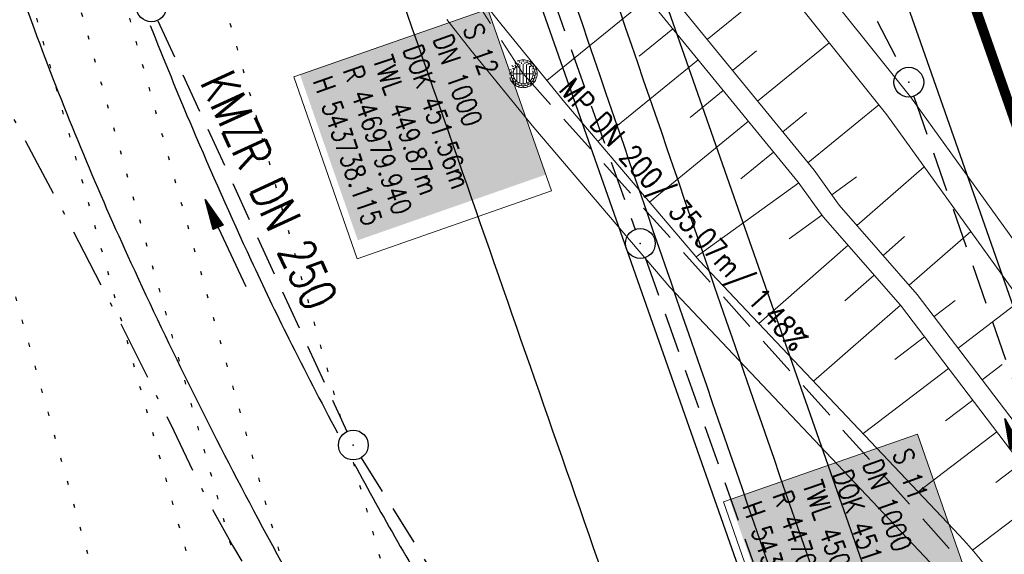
# Model space of a CAD drawing. Extents: x 446577 to 447216, y 443659 to 444842.
# Tile 6 of 177: x 446931 to 446981, y 443810 to 443837. Entities that reach past the tile are written whole.
import ezdxf
from ezdxf.enums import TextEntityAlignment as Align

# ---------------------------------------------------------------- set-up
doc = ezdxf.new("R2010")
doc.units = 0
doc.header["$LTSCALE"] = 2
doc.header["$MEASUREMENT"] = 0
for name, pattern in [('AUSGEZOGEN', [0]), ('BAB-FM2', [2.6, 1.5, -0.5, 0.1, -0.5]), ('GESTRICH-X2', [1.5, 1, -0.5]), ('PUNKTX2_STR', [0.6, 0.1, -0.5])]:
    doc.linetypes.add(name, pattern=pattern)
doc.layers.get('0').update_dxf_attribs({"linetype": 'AUSGEZOGEN'})
for name, color, linetype in [('205-GRENZL-BAB', 7, 'AUSGEZOGEN'), ('BAB_FM', 5, 'BAB-FM2'), ('Bahnachse', 7, 'CONTINUOUS'), ('Beschriftung', 7, 'CONTINUOUS'), ('DURCHL', 200, 'GESTRICH-X2'), ('FBRTOP', 250, 'AUSGEZOGEN'), ('Gleisachsen', 7, 'CONTINUOUS'), ('Hintergrund', 7, 'CONTINUOUS'), ('Hintergrundplan', 7, 'CONTINUOUS'), ('Ingenieurbauwerke', 15, 'CONTINUOUS'), ('KANAL', 7, 'GESTRICH-X2'), ('MULDE', 250, 'AUSGEZOGEN'), ('PFEIL', 7, 'CONTINUOUS'), ('SCHLITZRINNE', 200, 'AUSGEZOGEN'), ('SCHSYMBOL', 200, 'AUSGEZOGEN'), ('STRASSE', 250, 'AUSGEZOGEN'), ('TEXTO', 4, 'CONTINUOUS'), ('WEG', 250, 'GESTRICH-X2')]:
    doc.layers.add(name, color=color, linetype=linetype)
doc.styles.add('6', font='txt_____.ttf', dxfattribs={"width": 0.8, "height": 1})
doc.styles.add('8', font='txt_____.ttf', dxfattribs={"width": 0.8, "height": 1})
doc.styles.add('ROMANS', font='romans.shx', dxfattribs={"width": 0.8})

# ---------------------------------------------------------------- blocks, each defined once
blk = doc.blocks.new('GST')
at = {"color": 0}
blk.add_circle((0, 0), 0.75, dxfattribs=at)
blk.add_point((0, 0), dxfattribs=at)
blk = doc.blocks.new('10')
blk.add_blockref('GST', (0, 0))
blk = doc.blocks.new('PFEIL2')
at = {"color": 0}
for p, q in [((0.88, 0.002), (-2.401, -0.012)), ((0.881, -0.271), (0.879, 0.276)), ((0.879, 0.276), (2.429, 0.009)), ((0.911, 0.27), (0.879, 0.265)), ((0.965, 0.261), (0.879, 0.246)), ((1.019, 0.252), (0.879, 0.228)), ((1.073, 0.242), (0.879, 0.209)), ((1.127, 0.233), (0.879, 0.191)), ((1.181, 0.224), (0.879, 0.172)), ((1.235, 0.214), (0.879, 0.154)), ((1.289, 0.205), (0.879, 0.135)), ((1.343, 0.196), (0.879, 0.117)), ((1.397, 0.187), (0.879, 0.098)), ((1.451, 0.177), (0.879, 0.08)), ((1.505, 0.168), (0.879, 0.061)), ((1.559, 0.159), (0.88, 0.043)), ((1.613, 0.149), (0.88, 0.024)), ((1.668, 0.14), (0.88, 0.006)), ((1.722, 0.131), (0.88, -0.013)), ((1.776, 0.121), (0.88, -0.031)), ((1.83, 0.112), (0.88, -0.05)), ((1.884, 0.103), (0.88, -0.068)), ((1.938, 0.094), (0.88, -0.087)), ((1.992, 0.084), (0.88, -0.105)), ((2.046, 0.075), (0.88, -0.124)), ((2.1, 0.066), (0.88, -0.142)), ((2.154, 0.056), (0.88, -0.161)), ((2.208, 0.047), (0.88, -0.179)), ((2.262, 0.038), (0.881, -0.198)), ((2.316, 0.029), (0.881, -0.216)), ((2.37, 0.019), (0.881, -0.235)), ((2.424, 0.01), (0.881, -0.253)), ((2.429, 0.009), (0.881, -0.271))]:
    blk.add_line(p, q, dxfattribs=at)
blk = doc.blocks.new('Muldenschacht')
at = {"color": 18, "lineweight": 9, "true_color": 0x000000}
for p, q in [((-0.351511, 0.488874), (-0.410348, 0.569857)), ((-0.228204, 0.447647), (-0.274147, 0.536581)), ((-0.215015, 0.669384), (-0.184082, 0.574183)), ((-0.096655, 0.595502), (-0.080293, 0.496748)), ((0.001562, 0.503479), (0.001464, -0.497521)), ((0.001513, 0.703679), (0.001513, 0.603579)), ((0.093794, 0.596447), (0.078414, 0.497536)), ((0.218041, 0.669384), (0.187109, 0.574183)), ((0.271415, 0.539517), (0.226431, 0.450094)), ((0.413374, 0.569857), (0.354537, 0.488874)), ((-0.599087, 0.002979), (-0.699187, 0.002979)), ((-0.569691, 0.188574), (-0.664892, 0.219507)), ((-0.492399, 0.083917), (-0.591181, 0.100105)), ((-0.484382, 0.356002), (-0.565365, 0.41484)), ((-0.444073, 0.230912), (-0.53319, 0.276499)), ((0.502013, 0.002979), (-0.498987, 0.002979)), ((0.474843, 0.165641), (-0.471817, 0.165641)), ((-0.350626, 0.358645), (-0.421053, 0.429778)), ((0.38186, 0.328304), (-0.378834, 0.328304)), ((0.425748, 0.42812), (0.355042, 0.357263)), ((0.447803, 0.22953), (0.537061, 0.27484)), ((0.568391, 0.41484), (0.487409, 0.356002)), ((0.4959, 0.080963), (0.594778, 0.096559)), ((0.572718, 0.188574), (0.667918, 0.219507)), ((0.602083, 0.008988), (0.702178, 0.00999)), ((-0.569691, -0.182617), (-0.664892, -0.21355)), ((-0.493148, -0.073251), (-0.59208, -0.088497)), ((-0.484382, -0.350045), (-0.565365, -0.408882)), ((-0.445326, -0.222488), (-0.534694, -0.267581)), ((0.474843, -0.159684), (-0.471817, -0.159684)), ((-0.352742, -0.35058), (-0.423593, -0.421292)), ((-0.351511, -0.482917), (-0.410348, -0.5639)), ((0.38186, -0.322346), (-0.378834, -0.322346)), ((-0.228006, -0.441793), (-0.273909, -0.530747)), ((-0.079489, -0.490923), (-0.095689, -0.589704)), ((0.079714, -0.491374), (0.095355, -0.590245)), ((0.271696, -0.533418), (0.226665, -0.444019)), ((0.354537, -0.482917), (0.413374, -0.5639)), ((0.426841, -0.421069), (0.355953, -0.350395)), ((0.446654, -0.225822), (0.535682, -0.271583)), ((0.487409, -0.350045), (0.568391, -0.408882)), ((0.496174, -0.073247), (0.595107, -0.088493)), ((0.572718, -0.182617), (0.667918, -0.21355)), ((-0.184082, -0.568226), (-0.215015, -0.663427)), ((0.001513, -0.597621), (0.001513, -0.697721)), ((0.187109, -0.568226), (0.218041, -0.663427))]:
    blk.add_line(p, q, dxfattribs=at)
for radius in [0.7007, 0.6006, 0.5005]:
    blk.add_circle((0.001513, 0.002979), radius, dxfattribs=at)

msp = doc.modelspace()

# ---------------------------------------------------------------- linework, layer by layer
at = {"layer": '205-GRENZL-BAB', "flags": 128}
msp.add_lwpolyline([(446938.808, 443909.082), (447012.715, 443698.293)], dxfattribs=at)
at = {"layer": 'BAB_FM', "flags": 128}
msp.add_lwpolyline([(446907.736, 443871.618, 0.029826), (446920.778, 443849.819, -0.026843), (446940.011, 443814.418), (446940.648, 443813.135, 0.040013), (446962.986, 443779.495), (446965.138, 443775.204, -0.343593), (446964.346, 443771.555), (446956.984, 443765.535, 0.398511), (446956.832, 443763.357), (446978.31, 443740.079), (447000.468, 443715.992), (447010.904, 443698.036)], format="xyb", dxfattribs=at)
at = {"layer": 'Bahnachse', "color": 7, "linetype": 'PUNKTX2_STR'}
msp.add_line((446923.905, 443874.698), (446945.645, 443797.198), dxfattribs=at)
at = {"layer": 'Beschriftung', "color": 18, "lineweight": 9, "true_color": 0x000000}
for points in [[(446954.711, 443837.898), (446957.905, 443828.756), (446948.15, 443825.348), (446944.956, 443834.491), (446954.711, 443837.898)], [(446976.307, 443816.535), (446979.366, 443807.778), (446969.611, 443804.37), (446966.552, 443813.127), (446976.307, 443816.535)]]:
    msp.add_lwpolyline(points, close=True, dxfattribs=at)
at = {"layer": 'DURCHL'}
msp.add_line((446959.094, 443866.594), (446975.531, 443834.875), dxfattribs=at)
at = {"layer": 'FBRTOP', "color": 0, "const_width": 0.5}
for points in [[(446936.719, 443959.39, -0.000007), (446940.848, 443947.592, 0.000013), (446944.977, 443935.794, 0.000013), (446949.106, 443923.995, -0.000019), (446953.236, 443912.197, -0.000006), (446957.365, 443900.399, 0.000004), (446961.494, 443888.601, 0.000002), (446973.881, 443853.206, 0.000002), (446986.269, 443817.81, 0.000004), (446998.657, 443782.416, -0.000006), (447011.045, 443747.021, -0.000001), (447016.033, 443732.768, 0.000003)], [(446963.147, 443968.64, -0.000007), (446967.276, 443956.841, 0.000013), (446971.405, 443945.042, 0.000013), (446975.535, 443933.245, -0.000019), (446979.664, 443921.447, -0.000006), (446983.793, 443909.648, 0.000004), (446987.922, 443897.849, 0.000002), (447000.31, 443862.454, 0.000002), (447012.697, 443827.06, 0.000004), (447025.085, 443791.665, -0.000006), (447037.473, 443756.271, 0), (447039.084, 443751.668, 0.000003)], [(446954.889, 443992.234, 0.000003), (446959.018, 443980.437, -0.000018)], [(446928.459, 443982.988, 0.000003), (446932.589, 443971.189, -0.000018)], [(446952.953, 443961.485, 0.000026), (446968.558, 443916.655, 0.000443)], [(446975.672, 443896.342, -0.000082), (446985.547, 443868.172, -0.00001), (446990.142, 443855.056, -0.000011), (446994.25, 443843.328, -0.000533), (447001.752, 443821.837, 0.000455), (447010.521, 443796.702, 0.000701), (447018.513, 443773.963, -0.000624), (447027.494, 443748.425, -0.000234), (447028.928, 443744.324, 0.000022), (447043.482, 443702.654, 0.000434)]]:
    msp.add_lwpolyline(points, format="xyb", dxfattribs=at)
at = {"layer": 'FBRTOP', "color": 0}
msp.add_lwpolyline([(446906.283, 444163.064, 0.003557), (446913.219, 444136.335, 0.004717), (446918.783, 444116.265, 0.000024), (446923.206, 444100.879, 0.003676), (446923.236, 444100.778, 0.000171), (446925.25, 444094.15, 0.000048), (446932.443, 444070.518, 0.000065), (446938.908, 444049.294, 0.003486), (446939.03, 444048.902, 0.003745), (446939.222, 444048.317, 0.000068), (446950.069, 444016.112, 0.000011), (446956.461, 443997.144, 0.001698), (446956.504, 443997.019, 0.000349), (446956.714, 443996.41, 0.000013), (446962.54, 443979.58, 0.000005), (446967.365, 443965.643, 0.00002), (446968.622, 443962.013, 0.001124), (446976.568, 443939.234, -0.000442), (446996.834, 443881.391), (447012.742, 443835.838, 0.000388), (447024.088, 443803.43, 0.00025), (447041.743, 443753.205)], format="xyb", dxfattribs=at)
at = {"layer": 'FBRTOP', "color": 0, "flags": 128}
msp.add_lwpolyline([(446971.217, 443851.087), (446976.341, 443836.546), (446984.571, 443813.112), (446992.782, 443789.739), (447001.122, 443765.641), (447009.39, 443742.174), (447013.054, 443731.734)], dxfattribs=at)
at = {"layer": 'Gleisachsen', "color": 7, "linetype": 'PUNKTX2_STR'}
for p, q in [((446910.631, 443913.691), (446943.479, 443796.59)), ((446931.509, 443855.924), (446947.812, 443797.805))]:
    msp.add_line(p, q, dxfattribs=at)
at = {"layer": 'Hintergrund', "color": 254, "lineweight": 18, "true_color": 0xcccccc}
for p, q in [((446965.742, 443836.365), (446969.37, 443839.329)), ((446962.747, 443838.45), (446957.678, 443834.307)), ((446964.013, 443836.901), (446962.325, 443835.522)), ((446967.008, 443834.816), (446968.211, 443835.799)), ((446968.273, 443833.267), (446971.866, 443836.203)), ((446965.278, 443835.352), (446960.248, 443831.241)), ((446966.544, 443833.804), (446964.878, 443832.442)), ((446970.804, 443830.17), (446974.362, 443833.078)), ((446969.539, 443831.719), (446970.731, 443832.693)), ((446967.809, 443832.255), (446962.842, 443828.196)), ((446969.075, 443830.706), (446967.43, 443829.362)), ((446973.267, 443827.023), (446976.642, 443829.972)), ((446971.998, 443828.566), (446973.238, 443829.461)), ((446970.338, 443829.156), (446965.19, 443825.441)), ((446971.509, 443827.534), (446969.861, 443826.345)), ((446974.583, 443825.517), (446975.661, 443826.459)), ((446975.899, 443824.011), (446978.993, 443826.714)), ((446972.819, 443826.024), (446968.335, 443822.096)), ((446974.137, 443824.519), (446972.661, 443823.227)), ((446975.454, 443823.015), (446971.085, 443819.188)), ((446977.142, 443822.445), (446978.203, 443823.253)), ((446978.354, 443820.854), (446981.495, 443823.246)), ((446976.666, 443821.423), (446975.174, 443820.288)), ((446979.565, 443819.263), (446980.573, 443820.03)), ((446977.877, 443819.832), (446973.574, 443816.556)), ((446979.088, 443818.24), (446977.711, 443817.192)), ((446980.3, 443816.649), (446976.338, 443813.633)), ((446981.511, 443815.057), (446980.247, 443814.096)), ((446982.722, 443813.466), (446979.083, 443810.696))]:
    msp.add_line(p, q, dxfattribs=at)
for points in [[(446965.206, 443846.946), (446975.959, 443833.481), (446982.953, 443823.789)], [(446965.206, 443846.946), (446975.959, 443833.481), (446982.953, 443823.789)], [(446985.349, 443810.014), (446975.457, 443823.011), (446971.569, 443827.451), (446970.312, 443829.193), (446959.466, 443842.464)]]:
    msp.add_lwpolyline(points, dxfattribs=at)
for points in [[(446981.711, 443822.947), (446974.764, 443832.574), (446964.054, 443845.985, -0.047945)], [(446960.236, 443843.102), (446971.109, 443829.798), (446972.371, 443828.048), (446976.296, 443823.556), (446986.151, 443810.612, -0.037172)], [(446954.451, 443838.312), (446955.425, 443837.078), (446958.579, 443833.199), (446965.353, 443825.25), (446978.406, 443811.447, -0.097708), (446982.949, 443804.243)], [(446952.644, 443837.371), (446952.883, 443837.07), (446953.864, 443835.828), (446957.027, 443831.938), (446963.864, 443823.914), (446976.952, 443810.072, -0.097777)]]:
    msp.add_lwpolyline(points, format="xyb", dxfattribs=at)
at = {"layer": 'Hintergrundplan', "color": 254, "lineweight": 18, "true_color": 0xcccccc}
for p, q in [((446965.742, 443836.365), (446969.37, 443839.329)), ((446962.747, 443838.45), (446957.678, 443834.307)), ((446964.013, 443836.901), (446962.325, 443835.522)), ((446967.008, 443834.816), (446968.211, 443835.799)), ((446968.273, 443833.267), (446971.866, 443836.203)), ((446965.278, 443835.352), (446960.248, 443831.241)), ((446966.544, 443833.804), (446964.878, 443832.442)), ((446970.804, 443830.17), (446974.362, 443833.078)), ((446969.539, 443831.719), (446970.731, 443832.693)), ((446967.809, 443832.255), (446962.842, 443828.196)), ((446969.075, 443830.706), (446967.43, 443829.362)), ((446973.267, 443827.023), (446976.642, 443829.972)), ((446971.998, 443828.566), (446973.238, 443829.461)), ((446970.338, 443829.156), (446965.19, 443825.441)), ((446971.509, 443827.534), (446969.861, 443826.345)), ((446974.583, 443825.517), (446975.661, 443826.459)), ((446975.899, 443824.011), (446978.993, 443826.714)), ((446972.819, 443826.024), (446968.335, 443822.096)), ((446974.137, 443824.519), (446972.661, 443823.227)), ((446975.454, 443823.015), (446971.085, 443819.188)), ((446977.142, 443822.445), (446978.203, 443823.253)), ((446978.354, 443820.854), (446981.495, 443823.246)), ((446976.666, 443821.423), (446975.174, 443820.288)), ((446979.565, 443819.263), (446980.573, 443820.03)), ((446977.877, 443819.832), (446973.574, 443816.556)), ((446979.088, 443818.24), (446977.711, 443817.192)), ((446980.3, 443816.649), (446976.338, 443813.633)), ((446981.511, 443815.057), (446980.247, 443814.096)), ((446982.722, 443813.466), (446979.083, 443810.696))]:
    msp.add_line(p, q, dxfattribs=at)
for points in [[(446965.206, 443846.946), (446975.959, 443833.481), (446982.953, 443823.789)], [(446965.206, 443846.946), (446975.959, 443833.481), (446982.953, 443823.789)], [(446985.349, 443810.014), (446975.457, 443823.011), (446971.569, 443827.451), (446970.312, 443829.193), (446959.466, 443842.464)]]:
    msp.add_lwpolyline(points, dxfattribs=at)
for points in [[(446981.711, 443822.947), (446974.764, 443832.574), (446964.054, 443845.985, -0.047945)], [(446960.236, 443843.102), (446971.109, 443829.798), (446972.371, 443828.048), (446976.296, 443823.556), (446986.151, 443810.612, -0.037172)], [(446954.451, 443838.312), (446955.425, 443837.078), (446958.579, 443833.199), (446965.353, 443825.25), (446978.406, 443811.447, -0.097708), (446982.949, 443804.243)], [(446952.644, 443837.371), (446952.883, 443837.07), (446953.864, 443835.828), (446957.027, 443831.938), (446963.864, 443823.914), (446976.952, 443810.072, -0.097777)]]:
    msp.add_lwpolyline(points, format="xyb", dxfattribs=at)
at = {"layer": 'Ingenieurbauwerke', "color": 7, "linetype": 'PUNKTX2_STR'}
for p, q in [((446906.009, 443912.394), (446938.857, 443795.294)), ((446933.323, 443867.228), (446947.43, 443816.939)), ((446947.942, 443815.114), (446952.433, 443799.102))]:
    msp.add_line(p, q, dxfattribs=at)
at = {"layer": 'KANAL', "color": 92, "lineweight": 9, "true_color": 0x00b400}
for p, q in [((446956.484, 443834.646, 451.557), (446918.5, 443893.315, 454.675)), ((446979.915, 443808.552, 451.569), (446956.484, 443834.646, 451.557))]:
    msp.add_line(p, q, dxfattribs=at)
at = {"layer": 'KANAL'}
for p, q in [((446944.844, 443875.438), (446962.125, 443826.813)), ((446959.094, 443866.594), (446975.531, 443834.875)), ((446938.125, 443837.313), (446947.625, 443816.656)), ((446976.125, 443833.5), (446988.813, 443797.188)), ((446962.625, 443825.406), (446979.438, 443777.906)), ((446948.344, 443815.344), (446962.531, 443792.594))]:
    msp.add_line(p, q, dxfattribs=at)
at = {"layer": 'MULDE'}
for points in [[(446950.228, 443882.252, 0.04582), (446948.791, 443880.251, 0.087376), (446947.941, 443877.974, 0.02973), (446947.507, 443874.479, 0.075769), (446947.65, 443872.843, 0.019142), (446948.681, 443869.213, 0.00323), (446955.605, 443848.426, 0.002108), (446974.71, 443793.048, 0.009418), (446979.284, 443780.719, 0.012166), (446982.354, 443773.426, 0.02146), (446984.395, 443769.365, 0.018846), (446984.853, 443768.611, 0.001561), (446990.251, 443760.497, 0.020586), (446995.86, 443752.827, 0.007314), (446999.857, 443747.956, 0.015038)], [(446951.474, 443880.625, 0.036809), (446950.515, 443879.238, 0.087376), (446949.907, 443877.61, 0.02973), (446949.503, 443874.351, 0.075769), (446949.594, 443873.315, 0.019142), (446950.583, 443869.833, 0.00323), (446957.499, 443849.07, 0.002108), (446976.598, 443793.708, 0.009418), (446981.146, 443781.449, 0.012166), (446984.178, 443774.247, 0.02146), (446986.141, 443770.339, 0.018846), (446986.521, 443769.714, 0.001561), (446991.913, 443761.611, 0.020586), (446997.424, 443754.073, 0.015038), (447005.717, 443744.279, 0.015038)]]:
    msp.add_lwpolyline(points, format="xyb", dxfattribs=at)
at = {"layer": 'SCHLITZRINNE', "flags": 128}
msp.add_lwpolyline([(446918.666, 444051.482, 0.001942), (446927.717, 444023.784, 0.002834), (446934.101, 444004.864, 0.000005), (446941.432, 443983.537, 0.000867), (446941.474, 443983.415, 0.000084), (446947.849, 443965.085, 0.000199), (446950.544, 443957.352, 0.000027), (446955.553, 443942.997, 0.000044), (446958.667, 443934.078, 0.000101), (446962.051, 443924.393, 0.000084), (446966.153, 443912.669, 0.000975), (446970.092, 443901.486, -0.001001), (446974.031, 443890.303, -0.000613), (446978.162, 443878.453, 0.000574), (446982.293, 443866.603, 0.000043), (446985.962, 443856.119, 0.000041), (446989.821, 443845.1, 0.000098), (446990.721, 443842.532, -0.000006), (447006.522, 443797.477, -0.000336), (447009.233, 443789.73, -0.000126), (447016.458, 443769.022)], format="xyb", dxfattribs=at)
at = {"layer": 'STRASSE'}
for points in [[(446994.841, 443941.603, -0.000001), (446989.039, 443958.198, -0.000032)], [(447068.931, 443945.908, 0.000002), (447074.525, 443910.767, 0.000014), (447075.333, 443905.695, 0.000003), (447075.577, 443904.158, 0.000002), (447075.88, 443902.258, 0.000405)], [(447057.959, 443995.782, 0.000007), (447066.417, 443943.312, -0.000072)], [(446899.997, 443927.335, 0.000094), (446914.046, 443887.41, 0.000281), (446924.888, 443856.672, -0.002446), (446926.12, 443853.131, -0.007122), (446926.186, 443852.929, 0.001509), (446926.486, 443851.974, 0.009595), (446927.813, 443848.055, 0.003131), (446932.185, 443836.156, 0.018072), (446936.771, 443825.139, 0.015041), (446943.145, 443812.297, 0.021485), (446951.558, 443798.061, 0.023922), (446960.243, 443786.011, 0.001436), (446965.357, 443779.625, 0.003875), (446967.277, 443777.279, 0.002785), (446970.324, 443773.656, -0.000602), (446981.795, 443760.134, -0.0066)], [(446963.395, 443791.048, 0.000903), (446963.475, 443790.95, 0.008098), (446964.815, 443789.354, 0.044964), (446965.487, 443788.707, 0.04079), (446966.339, 443788.131, 0.158037), (446967.576, 443787.881, 0.469329), (446967.853, 443788.304, 0.009198), (446967.52, 443789.322, 0.000223), (446952.986, 443831.009, 0.000004), (446936.423, 443878.447, -0.000017), (446932.249, 443890.404, -0.0013), (446927.963, 443902.785, 0.001293), (446923.656, 443915.228, 0.025648), (446922.292, 443918.574, 0.024383), (446920.513, 443921.932, 0.071691), (446919.532, 443923.147, 0.016707), (446914.498, 443927.52, 0.052871), (446911.116, 443929.717, 0.037612), (446905.892, 443931.897)], [(446937.742, 443837.069, 0.006229), (446939.86, 443831.913, 0.007743), (446942.795, 443825.299, 0.00793), (446944.711, 443821.323, 0.005906), (446947.153, 443816.593, 0.014284)], [(446947.985, 443815.044, 0.012277), (446952.457, 443807.277, 0.013079), (446958.631, 443797.709, 0.003438), (446961.144, 443794.084, 0.004536), (446962.118, 443792.724, 0.010945)]]:
    msp.add_lwpolyline(points, format="xyb", dxfattribs=at)
msp.add_lwpolyline([(446978.811, 443777.804), (446977.838, 443779.92), (446953.977, 443847.794), (446944.372, 443875.211)], dxfattribs=at)
at = {"layer": 'WEG'}
for points in [[(447008.284, 443697.665, 0.008304), (447006.381, 443701.537, 0.034412), (447002.925, 443707.273, 0.024481), (446996.978, 443714.936, 0.010018), (446981.195, 443732.608, 0.000195), (446953.17, 443762.726, 0.000666), (446944.962, 443771.517, 0.000046), (446941.056, 443775.688, 0.000009), (446922.08, 443795.949, 0.001109), (446881.764, 443838.802, 0.00487), (446872.464, 443848.453, 0.033993), (446870.176, 443850.485, 0.027932), (446867.108, 443852.595, 0.056779), (446865.132, 443853.509, 0.044375), (446862.423, 443854.146, 0.066457), (446859.151, 443854.177, 0.07715), (446856.435, 443853.405, 0.026945), (446855.343, 443852.829, 0.005039), (446849.713, 443849.386, 0.024312), (446844.157, 443845.523, 0.01939), (446837.642, 443840.09)], [(446839.503, 443837.192, -0.024299), (446846.088, 443843.08, -0.028596), (446852.182, 443847.465, -0.002657), (446855.649, 443849.645, -0.018724), (446856.154, 443849.933, -0.064132), (446858.234, 443850.699, -0.052142), (446860.936, 443851.027, -0.051497), (446862.977, 443850.85, -0.064077), (446864.543, 443850.336, -0.046861), (446866.851, 443848.956, -0.040142), (446869.225, 443846.904, -0.010587), (446882.06, 443833.308, 0.005484), (446906.566, 443806.811, 0.000342), (446936.107, 443775.608, -0.000702), (446950.465, 443760.42, -0.001926), (446960.591, 443749.595, -0.000804), (446984.714, 443723.524, -0.009458), (446993.661, 443713.448, -0.013174), (446999.75, 443705.93, -0.048866), (447004.434, 443698.406, -0.003155), (447005.019, 443697.202, -0.007405)]]:
    msp.add_lwpolyline(points, format="xyb", dxfattribs=at)

# ---------------------------------------------------------------- block references
at = {"layer": 'KANAL', "rotation": 270}
msp.add_blockref('Muldenschacht', (446956.484, 443834.646), dxfattribs=at)
at = {"layer": 'PFEIL'}
for p, rotation in [((446941.531, 443826.127), 114.7463999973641), ((446981.519, 443815.02), 109.2535000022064)]:
    msp.add_blockref('PFEIL2', p, dxfattribs=dict(at, rotation=rotation))
at = {"layer": 'SCHSYMBOL', "rotation": 289.2892}
for p in [(446937.798, 443838.007), (446975.872, 443834.22), (446962.377, 443826.113), (446947.95, 443815.982)]:
    msp.add_blockref('10', p, dxfattribs=at)

# ---------------------------------------------------------------- texts
at = {"layer": 'Beschriftung', "color": 18, "true_color": 0x000000, "char_height": 1, "attachment_point": 1, "rotation": 289.2551, "line_spacing_factor": 0.959981, "style": '8', "bg_fill": 1, "box_fill_scale": 1.5, "bg_fill_color": 256, "bg_fill_true_color": 11599800, "bg_fill_transparency": 0}
for s, insert in [('S 12^JDN 1000^JDOK 451.56m^JTWL 449.87m^JR 446979.940^JH 543738.115', (446954.404, 443837.261)), ('S 11^JDN 1000^JDOK 451.57m^JTWL 450.39m^JR 447003.371^JH 543712.021', (446976, 443815.898))]:
    msp.add_mtext(s, dxfattribs=dict(at, insert=insert))
at = {"layer": 'Beschriftung', "color": 92, "true_color": 0x00b400, "insert": (446959.057, 443834.544), "char_height": 1.1, "attachment_point": 1, "rotation": 311.9221, "line_spacing_factor": 0.959981, "style": '6'}
msp.add_mtext('MP DN 200/ 35.07m/ 1.48%', dxfattribs=at)
at = {"layer": 'TEXTO', "style": 'ROMANS', "width": 0.75}
msp.add_text('KMZR DN 250', height=1.8, rotation=294.7464, dxfattribs=at).set_placement((446942.899, 443828.402), align=Align.CENTER)

doc.saveas('drawing.dxf')
